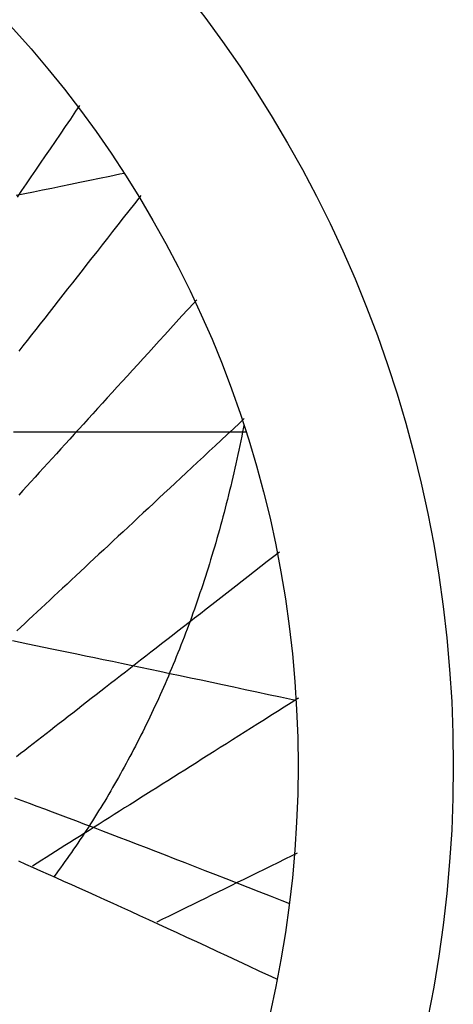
# Model space of a CAD drawing. Header units: millimetres. Extents: x -483 to 483, y -483 to 483.
# Tile 12 of 13: x 316 to 483, y -92 to 288. Entities that reach past the tile are written whole.
import ezdxf

# ---------------------------------------------------------------- set-up
doc = ezdxf.new("R2010")
doc.units = ezdxf.units.MM
for name, color, linetype in [('ASR2', 4, 'Continuous'), ('CUT', 1, 'Continuous'), ('DECL', 30, 'Continuous'), ('HOUR', 7, 'Continuous'), ('HOUR15', 9, 'Continuous'), ('HOUR30', 8, 'Continuous')]:
    doc.layers.add(name, color=color, linetype=linetype)

msp = doc.modelspace()

# ---------------------------------------------------------------- linework, layer by layer
at = {"layer": 'ASR2'}
msp.add_lwpolyline([(402.39, 131.5), (402.26, 130.85), (401.91, 129.06), (401.55, 127.28), (401.19, 125.5), (400.83, 123.73), (400.45, 121.96), (400.08, 120.2), (399.69, 118.45), (399.31, 116.7), (398.91, 114.95), (398.52, 113.22), (398.11, 111.48), (397.71, 109.76), (397.29, 108.03), (396.88, 106.32), (396.45, 104.61), (396.03, 102.9), (395.59, 101.2), (395.16, 99.51), (394.72, 97.82), (394.27, 96.13), (393.82, 94.45), (393.36, 92.78), (392.9, 91.11), (392.43, 89.45), (391.96, 87.79), (391.49, 86.14), (391.01, 84.5), (390.52, 82.85), (390.03, 81.22), (389.54, 79.59), (389.04, 77.96), (388.53, 76.35), (388.02, 74.73), (387.51, 73.12), (386.99, 71.52), (386.47, 69.92), (385.94, 68.33), (385.41, 66.74), (384.87, 65.16), (384.33, 63.58), (383.79, 62.01), (383.23, 60.45), (382.68, 58.88), (382.12, 57.33), (381.56, 55.78), (380.99, 54.23), (380.41, 52.7), (379.83, 51.16), (379.25, 49.63), (378.66, 48.11), (378.07, 46.59), (377.48, 45.08), (376.88, 43.57), (376.27, 42.07), (375.66, 40.57), (375.05, 39.08), (374.43, 37.59), (373.81, 36.11), (373.18, 34.64), (372.55, 33.17), (371.91, 31.7), (371.27, 30.24), (370.63, 28.79), (369.98, 27.34), (369.33, 25.9), (368.67, 24.46), (368.01, 23.03), (367.34, 21.6), (366.67, 20.18), (366, 18.76), (365.32, 17.35), (364.64, 15.94), (363.95, 14.54), (363.26, 13.15), (362.56, 11.76), (361.86, 10.37), (361.16, 8.99), (360.45, 7.62), (359.74, 6.25), (359.03, 4.89), (358.31, 3.53), (357.58, 2.18), (356.85, 0.83), (356.12, -0.51), (355.39, -1.85), (354.65, -3.18), (353.9, -4.5), (353.15, -5.82), (352.4, -7.14), (351.65, -8.45), (350.89, -9.75), (350.12, -11.05), (349.36, -12.34), (348.58, -13.63), (347.81, -14.91), (347.03, -16.19), (346.25, -17.46), (345.46, -18.72), (344.67, -19.98), (343.87, -21.24), (343.08, -22.49), (342.27, -23.73), (341.47, -24.97), (340.66, -26.2), (339.85, -27.43), (339.03, -28.65), (338.21, -29.86), (337.39, -31.07), (336.56, -32.28), (335.73, -33.48), (334.89, -34.67), (334.05, -35.86), (333.21, -37.04), (332.37, -38.22), (331.52, -39.39), (330.66, -40.55), (329.81, -41.71), (328.95, -42.87)], dxfattribs=at)
at = {"layer": 'CUT'}
for radius in [483.33, 423.33]:
    msp.add_circle((0, 0), radius, dxfattribs=at)
at = {"layer": 'DECL'}
for points in [[(314.33, 220.39), (317.69, 221.07), (321.11, 221.77), (324.58, 222.48), (328.11, 223.2), (331.69, 223.94), (335.33, 224.69), (339.03, 225.45), (342.8, 226.23), (346.62, 227.03), (350.51, 227.84), (354.47, 228.66), (356.05, 228.99)], [(313.35, 129.06), (316.5, 129.06), (319.69, 129.06), (322.94, 129.06), (326.23, 129.06), (329.57, 129.06), (332.97, 129.06), (336.42, 129.06), (339.93, 129.06), (343.49, 129.06), (347.11, 129.06), (350.79, 129.06), (354.53, 129.06), (358.33, 129.06), (362.2, 129.06), (366.14, 129.06), (370.15, 129.06), (374.22, 129.06), (378.37, 129.06), (382.59, 129.06), (386.89, 129.06), (391.27, 129.06), (395.73, 129.06), (400.28, 129.06), (403.18, 129.06)], [(312.89, 48.32), (315.85, 47.72), (318.86, 47.1), (321.91, 46.48), (325, 45.85), (328.14, 45.2), (331.33, 44.55), (334.57, 43.88), (337.86, 43.2), (341.2, 42.51), (344.59, 41.81), (348.04, 41.09), (351.54, 40.36), (355.1, 39.62), (358.71, 38.86), (362.39, 38.09), (366.13, 37.31), (369.93, 36.51), (373.8, 35.69), (377.74, 34.86), (381.74, 34.01), (385.81, 33.14), (389.96, 32.26), (394.18, 31.36), (398.48, 30.44), (402.86, 29.51), (407.33, 28.55), (411.87, 27.57), (416.51, 26.58), (421.23, 25.56), (422.58, 25.27)], [(313.7, -12.36), (316.55, -13.41), (319.43, -14.49), (322.35, -15.58), (325.32, -16.69), (328.33, -17.82), (331.39, -18.97), (334.49, -20.14), (337.63, -21.33), (340.83, -22.54), (344.07, -23.77), (347.37, -25.02), (350.71, -26.3), (354.11, -27.6), (357.57, -28.92), (361.08, -30.26), (364.65, -31.64), (368.27, -33.03), (371.96, -34.46), (375.71, -35.91), (379.52, -37.39), (383.4, -38.89), (387.35, -40.43), (391.36, -41.99), (395.45, -43.59), (399.61, -45.22), (403.85, -46.88), (408.16, -48.58), (412.56, -50.31), (417.04, -52.07), (419.97, -53.24)], [(315.22, -36.76), (318.03, -38), (320.88, -39.27), (323.77, -40.55), (326.7, -41.86), (329.67, -43.19), (332.69, -44.54), (335.75, -45.92), (338.86, -47.32), (342.02, -48.74), (345.22, -50.19), (348.48, -51.66), (351.78, -53.16), (355.14, -54.69), (358.54, -56.24), (362.01, -57.83), (365.53, -59.44), (369.11, -61.08), (372.74, -62.75), (376.44, -64.45), (380.2, -66.19), (384.03, -67.96), (387.92, -69.76), (391.88, -71.6), (395.91, -73.48), (400.01, -75.39), (404.18, -77.34), (408.43, -79.33), (412.76, -81.36), (415.21, -82.51)]]:
    msp.add_lwpolyline(points, dxfattribs=at)
at = {"layer": 'HOUR'}
for points in [[(384.15, 180.03), (382.98, 178.75), (380.69, 176.24), (378.44, 173.77), (376.21, 171.33), (374.02, 168.92), (371.85, 166.53), (369.7, 164.18), (367.58, 161.86), (365.49, 159.56), (363.42, 157.29), (361.38, 155.05), (359.36, 152.83), (357.36, 150.64), (355.39, 148.47), (353.44, 146.33), (351.51, 144.22), (349.6, 142.12), (347.71, 140.05), (345.85, 138.01), (344, 135.98), (342.18, 133.98), (340.37, 132), (338.58, 130.04), (336.82, 128.1), (335.07, 126.18), (333.33, 124.27), (331.62, 122.39), (329.92, 120.53), (328.24, 118.69), (326.58, 116.86), (324.94, 115.06), (323.3, 113.27), (321.69, 111.5), (320.09, 109.74), (318.51, 108), (316.94, 106.28), (315.38, 104.58)], [(422.98, -33.83), (420.95, -34.82), (418.22, -36.16), (415.51, -37.49), (412.83, -38.8), (410.17, -40.1), (407.54, -41.39), (404.94, -42.66), (402.36, -43.92), (399.81, -45.17), (397.28, -46.41), (394.78, -47.64), (392.29, -48.85), (389.83, -50.06), (387.4, -51.25), (384.98, -52.43), (382.59, -53.6), (380.22, -54.76), (377.87, -55.91), (375.54, -57.06), (373.23, -58.19), (370.94, -59.31), (368.67, -60.42)]]:
    msp.add_lwpolyline(points, dxfattribs=at)
at = {"layer": 'HOUR15'}
for points in [[(362.52, 220.26), (362.21, 219.86), (360.04, 217.09), (357.9, 214.36), (355.78, 211.67), (353.7, 209.01), (351.64, 206.39), (349.61, 203.8), (347.6, 201.24), (345.62, 198.72), (343.67, 196.23), (341.74, 193.77), (339.83, 191.34), (337.95, 188.94), (336.08, 186.57), (334.25, 184.23), (332.43, 181.91), (330.64, 179.62), (328.86, 177.37), (327.11, 175.13), (325.38, 172.92), (323.66, 170.74), (321.97, 168.58), (320.3, 166.45), (318.64, 164.34), (317, 162.25), (315.38, 160.19)], [(402.53, 134.11), (400.7, 132.4), (398.31, 130.17), (395.94, 127.96), (393.6, 125.78), (391.29, 123.62), (389, 121.49), (386.75, 119.39), (384.51, 117.3), (382.3, 115.24), (380.12, 113.21), (377.96, 111.19), (375.83, 109.2), (373.72, 107.23), (371.63, 105.28), (369.56, 103.36), (367.52, 101.45), (365.49, 99.56), (363.49, 97.69), (361.51, 95.85), (359.55, 94.02), (357.61, 92.21), (355.69, 90.42), (353.78, 88.64), (351.9, 86.88), (350.03, 85.14), (348.19, 83.42), (346.36, 81.72), (344.55, 80.03), (342.75, 78.35), (340.97, 76.69), (339.21, 75.05), (337.47, 73.42), (335.74, 71.81), (334.03, 70.21), (332.33, 68.63), (330.65, 67.06), (328.98, 65.5), (327.32, 63.96), (325.69, 62.43), (324.06, 60.92), (322.45, 59.42), (320.85, 57.93), (319.27, 56.45), (317.7, 54.98), (316.14, 53.53), (314.6, 52.09)], [(423.53, 26.09), (423.26, 25.92), (420.62, 24.26), (418, 22.6), (415.41, 20.97), (412.84, 19.35), (410.31, 17.75), (407.8, 16.17), (405.31, 14.6), (402.85, 13.05), (400.42, 11.52), (398.01, 10), (395.62, 8.49), (393.26, 7), (390.92, 5.53), (388.6, 4.06), (386.31, 2.62), (384.03, 1.18), (381.78, -0.24), (379.55, -1.65), (377.33, -3.04), (375.14, -4.42), (372.97, -5.79), (370.82, -7.15), (368.69, -8.5), (366.57, -9.83), (364.48, -11.15), (362.4, -12.46), (360.34, -13.76), (358.3, -15.05), (356.27, -16.33), (354.27, -17.59), (352.27, -18.85), (350.3, -20.09), (348.34, -21.33), (346.4, -22.55), (344.47, -23.77), (342.56, -24.98), (340.66, -26.17), (338.78, -27.36), (336.91, -28.54), (335.06, -29.71), (333.22, -30.87), (331.39, -32.02), (329.58, -33.16), (327.78, -34.3), (326, -35.42), (324.22, -36.54), (322.46, -37.65), (320.72, -38.75)]]:
    msp.add_lwpolyline(points, dxfattribs=at)
at = {"layer": 'HOUR30'}
for points in [[(338.86, 255.08), (337.33, 252.84), (335.3, 249.86), (333.3, 246.93), (331.33, 244.03), (329.38, 241.18), (327.46, 238.36), (325.57, 235.59), (323.7, 232.85), (321.86, 230.15), (320.04, 227.48), (318.25, 224.85), (316.48, 222.25), (314.73, 219.69)], [(416.2, 82.57), (413.93, 80.8), (411.42, 78.85), (408.94, 76.91), (406.48, 75.01), (404.06, 73.12), (401.66, 71.25), (399.28, 69.4), (396.93, 67.58), (394.61, 65.77), (392.31, 63.98), (390.03, 62.21), (387.78, 60.46), (385.55, 58.73), (383.35, 57.01), (381.17, 55.31), (379, 53.63), (376.86, 51.97), (374.75, 50.32), (372.65, 48.69), (370.57, 47.07), (368.51, 45.47), (366.47, 43.88), (364.45, 42.31), (362.45, 40.76), (360.47, 39.22), (358.51, 37.69), (356.56, 36.17), (354.63, 34.67), (352.72, 33.19), (350.83, 31.71), (348.95, 30.25), (347.09, 28.8), (345.24, 27.37), (343.41, 25.95), (341.6, 24.54), (339.8, 23.14), (338.01, 21.75), (336.25, 20.37), (334.49, 19.01), (332.75, 17.65), (331.02, 16.31), (329.31, 14.98), (327.61, 13.66), (325.93, 12.35), (324.25, 11.04), (322.59, 9.75), (320.95, 8.47), (319.31, 7.2), (317.69, 5.94), (316.08, 4.69), (314.48, 3.44)]]:
    msp.add_lwpolyline(points, dxfattribs=at)

doc.saveas('drawing.dxf')
